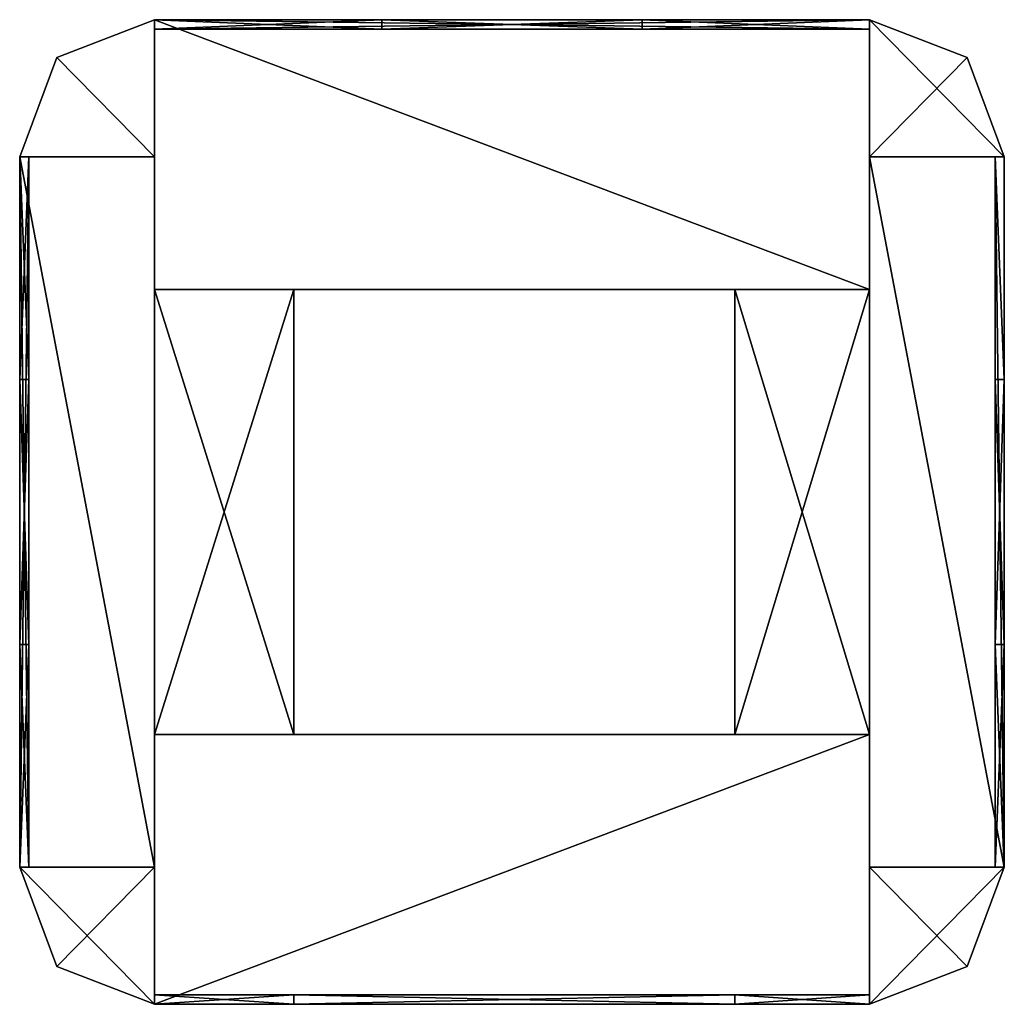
# Model space of a CAD drawing. Extents: x -128 to 128, y -128 to 128.
import ezdxf

# ---------------------------------------------------------------- set-up
doc = ezdxf.new("R2010")
doc.units = 0

msp = doc.modelspace()

# ---------------------------------------------------------------- meshes
at = {"layer": 'OBJECT000', "color": 50}
mesh = msp.add_polyface(dxfattribs=at)
corners = [(57.962006, -128, 61.79303), (-56.753906, -128, 61.79303), (-56.753906, -125.537994, 61.79303), (57.962006, -125.537994, 61.79303), (-56.753906, -128, 51.862), (57.962006, -128, 51.862), (57.962006, -125.537994, 51.862), (-56.753906, -125.537994, 51.862)]
mesh.append_faces([[corners[k] for k in face] for face in [(1, 3, 0), (1, 5, 4), (3, 7, 6), (2, 4, 7), (0, 6, 5), (7, 5, 6)]], dxfattribs={"vtx0": -1})
mesh.append_faces([[corners[k] for k in face] for face in [(1, 2, 3), (1, 0, 5), (3, 2, 7), (2, 1, 4), (0, 3, 6), (7, 4, 5)]], dxfattribs={"vtx2": -1})
at = {"layer": 'OBJECT001', "color": 50}
mesh = msp.add_polyface(dxfattribs=at)
corners = [(57.962006, -128, -51.862), (-56.753906, -128, -51.862), (-56.753906, -125.537994, -51.862), (57.962006, -125.537994, -51.862), (-56.753906, -128, -61.79303), (57.962006, -128, -61.79303), (57.962006, -125.537994, -61.79303), (-56.753906, -125.537994, -61.79303)]
mesh.append_faces([[corners[k] for k in face] for face in [(1, 3, 0), (1, 5, 4), (3, 7, 6), (2, 4, 7), (0, 6, 5), (7, 5, 6)]], dxfattribs={"vtx0": -1})
mesh.append_faces([[corners[k] for k in face] for face in [(1, 2, 3), (1, 0, 5), (3, 2, 7), (2, 1, 4), (0, 3, 6), (7, 4, 5)]], dxfattribs={"vtx2": -1})
at = {"layer": 'OBJECT002', "color": 50}
mesh = msp.add_polyface(dxfattribs=at)
corners = [(-92.981003, 128, -64), (-118.33992, 118.153168, -64), (-128, 92.308014, -64), (-92.981003, 92.308014, -64), (-128, 92.308014, 64), (-118.33992, 118.153168, 64), (-92.981003, 128, 64), (-92.981003, 92.308014, 64)]
mesh.append_faces([[corners[k] for k in face] for face in [(1, 3, 0), (5, 7, 4), (1, 4, 2), (0, 5, 1), (3, 6, 0), (2, 7, 3)]], dxfattribs={"vtx0": -1})
mesh.append_faces([[corners[k] for k in face] for face in [(1, 2, 3), (5, 6, 7), (1, 5, 4), (0, 6, 5), (3, 7, 6), (2, 4, 7)]], dxfattribs={"vtx2": -1})
at = {"layer": 'OBJECT003', "color": 50}
mesh = msp.add_polyface(dxfattribs=at)
corners = [(118.341248, 118.152588, -64), (92.980988, 128, -64), (92.980988, 92.308014, -64), (128, 92.308014, -64), (92.980988, 128, 64), (118.341248, 118.152588, 64), (128, 92.308014, 64), (92.980988, 92.308014, 64)]
mesh.append_faces([[corners[k] for k in face] for face in [(1, 3, 0), (5, 7, 4), (0, 4, 1), (3, 5, 0), (2, 6, 3), (1, 7, 2)]], dxfattribs={"vtx0": -1})
mesh.append_faces([[corners[k] for k in face] for face in [(1, 2, 3), (5, 6, 7), (0, 5, 4), (3, 6, 5), (2, 7, 6), (1, 4, 7)]], dxfattribs={"vtx2": -1})
at = {"layer": 'OBJECT004', "color": 50}
mesh = msp.add_polyface(dxfattribs=at)
corners = [(92.980988, -128, 61.79303), (57.960938, -128, 61.79303), (57.960938, -125.537994, 61.79303), (92.980988, -125.537994, 61.79303), (92.980988, -125.537994, -61.79303), (57.960938, -125.537994, -61.79303), (57.960938, -128, -61.79303), (92.980988, -128, -61.79303)]
mesh.append_faces([[corners[k] for k in face] for face in [(1, 3, 0), (5, 7, 4), (6, 0, 7), (4, 2, 5), (5, 1, 6), (7, 3, 4)]], dxfattribs={"vtx0": -1})
mesh.append_faces([[corners[k] for k in face] for face in [(1, 2, 3), (5, 6, 7), (6, 1, 0), (4, 3, 2), (5, 2, 1), (7, 0, 3)]], dxfattribs={"vtx2": -1})
at = {"layer": 'OBJECT005', "color": 50}
mesh = msp.add_polyface(dxfattribs=at)
corners = [(-56.753906, -128, 61.79303), (-92.981003, -128, 61.79303), (-92.981003, -125.537994, 61.79303), (-56.753906, -125.537994, 61.79303), (-56.753906, -125.537994, -61.79303), (-92.981003, -125.537994, -61.79303), (-92.981003, -128, -61.79303), (-56.753906, -128, -61.79303)]
mesh.append_faces([[corners[k] for k in face] for face in [(1, 3, 0), (5, 7, 4), (6, 0, 7), (4, 2, 5), (7, 3, 4), (5, 1, 6)]], dxfattribs={"vtx0": -1})
mesh.append_faces([[corners[k] for k in face] for face in [(1, 2, 3), (5, 6, 7), (6, 1, 0), (4, 3, 2), (7, 0, 3), (5, 2, 1)]], dxfattribs={"vtx2": -1})
at = {"layer": 'OBJECT006', "color": 50}
mesh = msp.add_polyface(dxfattribs=at)
corners = [(92.980988, -92.307999, -64), (92.980988, -128, -64), (118.338928, -118.155746, -64), (128, -92.307999, -64), (128, -92.307999, 64), (118.338928, -118.155746, 64), (92.980988, -128, 64), (92.980988, -92.307999, 64)]
mesh.append_faces([[corners[k] for k in face] for face in [(1, 3, 0), (5, 7, 4), (2, 4, 3), (1, 5, 2), (0, 6, 1), (3, 7, 0)]], dxfattribs={"vtx0": -1})
mesh.append_faces([[corners[k] for k in face] for face in [(1, 2, 3), (5, 6, 7), (2, 5, 4), (1, 6, 5), (0, 7, 6), (3, 4, 7)]], dxfattribs={"vtx2": -1})
at = {"layer": 'OBJECT007', "color": 50}
mesh = msp.add_polyface(dxfattribs=at)
corners = [(-92.981003, -92.307999, -64), (-128, -92.307999, -64), (-118.339172, -118.15387, -64), (-92.981003, -128, -64), (-92.981003, -128, 64), (-118.339172, -118.15387, 64), (-128, -92.307999, 64), (-92.981003, -92.307999, 64)]
mesh.append_faces([[corners[k] for k in face] for face in [(1, 3, 0), (5, 7, 4), (2, 4, 3), (1, 5, 2), (0, 6, 1), (3, 7, 0)]], dxfattribs={"vtx0": -1})
mesh.append_faces([[corners[k] for k in face] for face in [(1, 2, 3), (5, 6, 7), (2, 5, 4), (1, 6, 5), (0, 7, 6), (3, 4, 7)]], dxfattribs={"vtx2": -1})
at = {"layer": 'OBJECT008', "color": 50}
mesh = msp.add_polyface(dxfattribs=at)
corners = [(-128, -34.462006, 23.171997), (-128, 34.460938, 23.171997), (-125.585007, 34.460938, 23.171997), (-125.585007, -34.462006, 23.171997), (-128, 34.460938, -23.171997), (-128, -34.462006, -23.171997), (-125.585007, -34.462006, -23.171997), (-125.585007, 34.460938, -23.171997)]
mesh.append_faces([[corners[k] for k in face] for face in [(1, 3, 0), (5, 7, 4), (4, 0, 5), (6, 2, 7), (7, 1, 4), (5, 3, 6)]], dxfattribs={"vtx0": -1})
mesh.append_faces([[corners[k] for k in face] for face in [(1, 2, 3), (5, 6, 7), (4, 1, 0), (6, 3, 2), (7, 2, 1), (5, 0, 3)]], dxfattribs={"vtx2": -1})
at = {"layer": 'OBJECT009', "color": 50}
mesh = msp.add_polyface(dxfattribs=at)
corners = [(125.585938, -34.462006, 23.171997), (125.585938, 34.460938, 23.171997), (128, 34.460938, 23.171997), (128, -34.462006, 23.171997), (125.585938, 34.460938, -23.171997), (125.585938, -34.462006, -23.171997), (128, -34.462006, -23.171997), (128, 34.460938, -23.171997)]
mesh.append_faces([[corners[k] for k in face] for face in [(1, 3, 0), (5, 7, 4), (4, 0, 5), (6, 2, 7), (7, 1, 4), (5, 3, 6)]], dxfattribs={"vtx0": -1})
mesh.append_faces([[corners[k] for k in face] for face in [(1, 2, 3), (5, 6, 7), (4, 1, 0), (6, 3, 2), (7, 2, 1), (5, 0, 3)]], dxfattribs={"vtx2": -1})
at = {"layer": 'OBJECT010', "color": 50}
mesh = msp.add_polyface(dxfattribs=at)
corners = [(-33.8125, 125.537994, 23.171997), (-33.8125, 128, 23.171997), (33.811005, 128, 23.171997), (33.811005, 125.537994, 23.171997), (-33.8125, 128, -23.171997), (-33.8125, 125.537994, -23.171997), (33.811005, 125.537994, -23.171997), (33.811005, 128, -23.171997)]
mesh.append_faces([[corners[k] for k in face] for face in [(1, 3, 0), (5, 7, 4), (4, 0, 5), (6, 2, 7), (7, 1, 4), (5, 3, 6)]], dxfattribs={"vtx0": -1})
mesh.append_faces([[corners[k] for k in face] for face in [(1, 2, 3), (5, 6, 7), (4, 1, 0), (6, 3, 2), (7, 2, 1), (5, 0, 3)]], dxfattribs={"vtx2": -1})
at = {"layer": 'OBJECT011', "color": 50}
mesh = msp.add_polyface(dxfattribs=at)
corners = [(-92.981003, 92.308594, 61.79303), (-128, 92.308594, 61.79303), (-128, -92.307999, 61.79303), (-92.981003, -92.307999, 61.79303), (-92.981003, 92.308014, 64), (-128, 92.308014, 64), (-128, -92.307999, 64), (-92.981003, -92.307999, 64)]
mesh.append_faces([[corners[k] for k in face] for face in [(1, 3, 0), (0, 5, 1), (5, 7, 6), (1, 6, 2), (0, 7, 4), (2, 7, 3)]], dxfattribs={"vtx0": -1})
mesh.append_faces([[corners[k] for k in face] for face in [(1, 2, 3), (0, 4, 5), (5, 4, 7), (1, 5, 6), (0, 3, 7), (2, 6, 7)]], dxfattribs={"vtx2": -1})
at = {"layer": 'OBJECT012', "color": 50}
mesh = msp.add_polyface(dxfattribs=at)
corners = [(128, 92.308594, 61.79303), (92.980469, 92.308594, 61.79303), (92.980469, -92.307999, 61.79303), (128, -92.307999, 61.79303), (128, 92.308014, 64), (92.980469, 92.308014, 64), (92.980469, -92.307999, 64), (128, -92.307999, 64)]
mesh.append_faces([[corners[k] for k in face] for face in [(1, 3, 0), (0, 5, 1), (5, 7, 6), (1, 6, 2), (0, 7, 4), (2, 7, 3)]], dxfattribs={"vtx0": -1})
mesh.append_faces([[corners[k] for k in face] for face in [(1, 2, 3), (0, 4, 5), (5, 4, 7), (1, 5, 6), (0, 3, 7), (2, 6, 7)]], dxfattribs={"vtx2": -1})
at = {"layer": 'OBJECT013', "color": 50}
mesh = msp.add_polyface(dxfattribs=at)
corners = [(92.980988, 128, 61.79303), (-92.980469, 128, 61.79303), (-92.980469, 57.846008, 61.79303), (92.980988, 57.846008, 61.79303), (-92.980469, 128, 64), (92.980988, 128, 64), (-92.981003, 57.846008, 64), (92.980988, 57.846008, 64)]
mesh.append_faces([[corners[k] for k in face] for face in [(1, 3, 0), (1, 5, 4), (1, 6, 2), (4, 7, 6), (0, 7, 5), (2, 7, 3)]], dxfattribs={"vtx0": -1})
mesh.append_faces([[corners[k] for k in face] for face in [(1, 2, 3), (1, 0, 5), (1, 4, 6), (4, 5, 7), (0, 3, 7), (2, 6, 7)]], dxfattribs={"vtx2": -1})
at = {"layer": 'OBJECT014', "color": 50}
mesh = msp.add_polyface(dxfattribs=at)
corners = [(-92.980469, -57.845993, 61.79303), (-92.980469, -128, 61.79303), (92.980988, -128, 61.79303), (92.980988, -57.845993, 61.79303), (-92.980469, -128, 64), (92.980988, -128, 64), (-92.981003, -57.845993, 64), (92.980988, -57.845993, 64)]
mesh.append_faces([[corners[k] for k in face] for face in [(1, 3, 0), (1, 5, 2), (1, 6, 4), (4, 7, 5), (2, 7, 3), (0, 7, 6)]], dxfattribs={"vtx0": -1})
mesh.append_faces([[corners[k] for k in face] for face in [(1, 2, 3), (1, 4, 5), (1, 0, 6), (4, 6, 7), (2, 5, 7), (0, 3, 7)]], dxfattribs={"vtx2": -1})
at = {"layer": 'OBJECT015', "color": 50}
mesh = msp.add_polyface(dxfattribs=at)
corners = [(-56.755005, 57.847656, 61.79303), (-92.980469, 57.847656, 61.79303), (-92.980469, -57.845993, 61.79303), (-56.755005, -57.845993, 61.79303), (-92.981003, 57.847656, 64), (-92.981003, -57.845993, 64), (-56.755005, -57.845993, 64), (-56.755005, 57.847656, 64)]
mesh.append_faces([[corners[k] for k in face] for face in [(1, 3, 0), (1, 5, 2), (5, 7, 6), (1, 7, 4), (2, 6, 3), (3, 7, 0)]], dxfattribs={"vtx0": -1})
mesh.append_faces([[corners[k] for k in face] for face in [(1, 2, 3), (1, 4, 5), (5, 4, 7), (1, 0, 7), (2, 5, 6), (3, 6, 7)]], dxfattribs={"vtx2": -1})
at = {"layer": 'OBJECT016', "color": 50}
mesh = msp.add_polyface(dxfattribs=at)
corners = [(57.962006, -57.845993, 61.79303), (92.980469, -57.845993, 61.79303), (92.980469, 57.847656, 61.79303), (57.962006, 57.847656, 61.79303), (57.962006, 57.847656, 64), (92.980469, 57.847656, 64), (92.980469, -57.845993, 64), (57.962006, -57.845993, 64)]
mesh.append_faces([[corners[k] for k in face] for face in [(1, 3, 0), (5, 7, 4), (1, 5, 2), (2, 4, 3), (0, 6, 1), (3, 7, 0)]], dxfattribs={"vtx0": -1})
mesh.append_faces([[corners[k] for k in face] for face in [(1, 2, 3), (5, 6, 7), (1, 6, 5), (2, 5, 4), (0, 7, 6), (3, 4, 7)]], dxfattribs={"vtx2": -1})
at = {"layer": 'OBJECT017', "color": 50}
mesh = msp.add_polyface(dxfattribs=at)
corners = [(-128, -92.307999, -61.79303), (-128, 92.308594, -61.79303), (-92.981003, 92.308594, -61.79303), (-92.981003, -92.307999, -61.79303), (-128, 92.308014, -64), (-92.981003, 92.308014, -64), (-128, -92.307999, -64), (-92.981003, -92.307999, -64)]
mesh.append_faces([[corners[k] for k in face] for face in [(1, 3, 0), (5, 1, 4), (4, 7, 5), (4, 0, 6), (2, 7, 3), (6, 3, 7)]], dxfattribs={"vtx0": -1})
mesh.append_faces([[corners[k] for k in face] for face in [(1, 2, 3), (5, 2, 1), (4, 6, 7), (4, 1, 0), (2, 5, 7), (6, 0, 3)]], dxfattribs={"vtx2": -1})
at = {"layer": 'OBJECT018', "color": 50}
mesh = msp.add_polyface(dxfattribs=at)
corners = [(92.980469, -92.307999, -61.79303), (92.980469, 92.308594, -61.79303), (128, 92.308594, -61.79303), (128, -92.307999, -61.79303), (92.980469, 92.308014, -64), (128, 92.308014, -64), (92.980469, -92.307999, -64), (128, -92.307999, -64)]
mesh.append_faces([[corners[k] for k in face] for face in [(1, 3, 0), (5, 1, 4), (4, 7, 5), (4, 0, 6), (2, 7, 3), (6, 3, 7)]], dxfattribs={"vtx0": -1})
mesh.append_faces([[corners[k] for k in face] for face in [(1, 2, 3), (5, 2, 1), (4, 6, 7), (4, 1, 0), (2, 5, 7), (6, 0, 3)]], dxfattribs={"vtx2": -1})
at = {"layer": 'OBJECT019', "color": 50}
mesh = msp.add_polyface(dxfattribs=at)
corners = [(-92.980469, 57.846008, -61.79303), (-92.980469, 128, -61.79303), (92.980988, 128, -61.79303), (92.980988, 57.846008, -61.79303), (-92.980469, 128, -64), (92.980988, 128, -64), (-92.981003, 57.846008, -64), (92.980988, 57.846008, -64)]
mesh.append_faces([[corners[k] for k in face] for face in [(1, 3, 0), (1, 5, 2), (4, 0, 6), (4, 7, 5), (2, 7, 3), (6, 3, 7)]], dxfattribs={"vtx0": -1})
mesh.append_faces([[corners[k] for k in face] for face in [(1, 2, 3), (1, 4, 5), (4, 1, 0), (4, 6, 7), (2, 5, 7), (6, 0, 3)]], dxfattribs={"vtx2": -1})
at = {"layer": 'OBJECT020', "color": 50}
mesh = msp.add_polyface(dxfattribs=at)
corners = [(92.980988, -128, -61.79303), (-92.980469, -128, -61.79303), (-92.980469, -57.845993, -61.79303), (92.980988, -57.845993, -61.79303), (92.980988, -128, -64), (-92.980469, -128, -64), (-92.981003, -57.845993, -64), (92.980988, -57.845993, -64)]
mesh.append_faces([[corners[k] for k in face] for face in [(1, 3, 0), (5, 0, 4), (1, 6, 2), (5, 7, 6), (4, 3, 7), (2, 7, 3)]], dxfattribs={"vtx0": -1})
mesh.append_faces([[corners[k] for k in face] for face in [(1, 2, 3), (5, 1, 0), (1, 5, 6), (5, 4, 7), (4, 0, 3), (2, 6, 7)]], dxfattribs={"vtx2": -1})
at = {"layer": 'OBJECT021', "color": 50}
mesh = msp.add_polyface(dxfattribs=at)
corners = [(-56.755005, -57.845993, -61.79303), (-92.980469, -57.845993, -61.79303), (-92.980469, 57.847656, -61.79303), (-56.755005, 57.847656, -61.79303), (-92.981003, -57.845993, -64), (-92.981003, 57.847656, -64), (-56.755005, 57.847656, -64), (-56.755005, -57.845993, -64)]
mesh.append_faces([[corners[k] for k in face] for face in [(1, 3, 0), (5, 1, 4), (5, 7, 6), (2, 6, 3), (4, 0, 7), (7, 3, 6)]], dxfattribs={"vtx0": -1})
mesh.append_faces([[corners[k] for k in face] for face in [(1, 2, 3), (5, 2, 1), (5, 4, 7), (2, 5, 6), (4, 1, 0), (7, 0, 3)]], dxfattribs={"vtx2": -1})
at = {"layer": 'OBJECT022', "color": 50}
mesh = msp.add_polyface(dxfattribs=at)
corners = [(57.962006, 57.847656, -61.79303), (92.980469, 57.847656, -61.79303), (92.980469, -57.845993, -61.79303), (57.962006, -57.845993, -61.79303), (57.962006, -57.845993, -64), (92.980469, -57.845993, -64), (92.980469, 57.847656, -64), (57.962006, 57.847656, -64)]
mesh.append_faces([[corners[k] for k in face] for face in [(1, 3, 0), (5, 7, 4), (5, 1, 6), (6, 0, 7), (4, 2, 5), (7, 3, 4)]], dxfattribs={"vtx0": -1})
mesh.append_faces([[corners[k] for k in face] for face in [(1, 2, 3), (5, 6, 7), (5, 2, 1), (6, 1, 0), (4, 3, 2), (7, 0, 3)]], dxfattribs={"vtx2": -1})
at = {"layer": 'OBJECT023', "color": 50}
mesh = msp.add_polyface(dxfattribs=at)
corners = [(-92.980469, 125.537994, 23.171997), (-92.980469, 125.537994, 61.792969), (92.980988, 125.537994, 61.792969), (92.980988, 125.537994, 23.171997), (92.980988, 128, 23.171997), (92.980988, 128, 61.792969), (-92.980469, 128, 61.792969), (-92.980469, 128, 23.171997)]
mesh.append_faces([[corners[k] for k in face] for face in [(1, 3, 0), (5, 7, 4), (1, 5, 2), (0, 6, 1), (4, 2, 5), (7, 3, 4)]], dxfattribs={"vtx0": -1})
mesh.append_faces([[corners[k] for k in face] for face in [(1, 2, 3), (5, 6, 7), (1, 6, 5), (0, 7, 6), (4, 3, 2), (7, 0, 3)]], dxfattribs={"vtx2": -1})
at = {"layer": 'OBJECT024', "color": 50}
mesh = msp.add_polyface(dxfattribs=at)
corners = [(92.980988, 125.537994, -23.171997), (92.980988, 125.537994, -61.792969), (-92.980469, 125.537994, -61.792969), (-92.980469, 125.537994, -23.171997), (-92.980469, 128, -23.171997), (-92.980469, 128, -61.792969), (92.980988, 128, -61.792969), (92.980988, 128, -23.171997)]
mesh.append_faces([[corners[k] for k in face] for face in [(1, 3, 0), (5, 7, 4), (5, 1, 6), (2, 4, 3), (6, 0, 7), (3, 7, 0)]], dxfattribs={"vtx0": -1})
mesh.append_faces([[corners[k] for k in face] for face in [(1, 2, 3), (5, 6, 7), (5, 2, 1), (2, 5, 4), (6, 1, 0), (3, 4, 7)]], dxfattribs={"vtx2": -1})
at = {"layer": 'OBJECT025', "color": 50}
mesh = msp.add_polyface(dxfattribs=at)
corners = [(92.980469, 125.537994, 23.171875), (92.980469, 125.537994, -23.171997), (33.811005, 125.537994, -23.171997), (33.811005, 125.537994, 23.171875), (33.811005, 128, -23.171997), (92.980469, 128, -23.171997), (92.980469, 128, 23.171875), (33.811005, 128, 23.171875)]
mesh.append_faces([[corners[k] for k in face] for face in [(1, 3, 0), (5, 7, 4), (5, 0, 6), (3, 6, 0), (4, 1, 5), (2, 7, 3)]], dxfattribs={"vtx0": -1})
mesh.append_faces([[corners[k] for k in face] for face in [(1, 2, 3), (5, 6, 7), (5, 1, 0), (3, 7, 6), (4, 2, 1), (2, 4, 7)]], dxfattribs={"vtx2": -1})
at = {"layer": 'OBJECT026', "color": 50}
mesh = msp.add_polyface(dxfattribs=at)
corners = [(-33.811005, 125.537994, -23.171997), (-92.980469, 125.537994, -23.171997), (-92.980469, 125.537994, 23.171875), (-33.811005, 125.537994, 23.171875), (-92.980469, 128, 23.171875), (-92.980469, 128, -23.171997), (-33.811005, 128, -23.171997), (-33.811005, 128, 23.171875)]
mesh.append_faces([[corners[k] for k in face] for face in [(1, 3, 0), (5, 7, 4), (1, 4, 2), (2, 7, 3), (5, 0, 6), (6, 3, 7)]], dxfattribs={"vtx0": -1})
mesh.append_faces([[corners[k] for k in face] for face in [(1, 2, 3), (5, 6, 7), (1, 5, 4), (2, 4, 7), (5, 1, 0), (6, 0, 3)]], dxfattribs={"vtx2": -1})
at = {"layer": 'OBJECT027', "color": 50}
mesh = msp.add_polyface(dxfattribs=at)
corners = [(-125.585007, -92.307999, 23.171997), (-125.585007, -92.307999, 61.792969), (-125.585007, 92.308594, 61.792969), (-125.585007, 92.308594, 23.171997), (-128, -92.307999, 61.79303), (-128, 92.308594, 61.79303), (-128, 92.308014, 23.171997), (-128, -92.307999, 23.171997)]
mesh.append_faces([[corners[k] for k in face] for face in [(1, 3, 0), (5, 1, 4), (2, 6, 3), (5, 7, 6), (0, 4, 1), (3, 7, 0)]], dxfattribs={"vtx0": -1})
mesh.append_faces([[corners[k] for k in face] for face in [(1, 2, 3), (5, 2, 1), (2, 5, 6), (5, 4, 7), (0, 7, 4), (3, 6, 7)]], dxfattribs={"vtx2": -1})
at = {"layer": 'OBJECT028', "color": 50}
mesh = msp.add_polyface(dxfattribs=at)
corners = [(-125.585007, 92.308594, -23.171997), (-125.585007, 92.308594, -61.792969), (-125.585007, -92.307999, -61.792969), (-125.585007, -92.307999, -23.171997), (-128, 92.308594, -61.79303), (-128, -92.307999, -61.79303), (-128, 92.308014, -23.171997), (-128, -92.307999, -23.171997)]
mesh.append_faces([[corners[k] for k in face] for face in [(1, 3, 0), (1, 5, 2), (4, 0, 6), (5, 6, 7), (2, 7, 3), (6, 3, 7)]], dxfattribs={"vtx0": -1})
mesh.append_faces([[corners[k] for k in face] for face in [(1, 2, 3), (1, 4, 5), (4, 1, 0), (5, 4, 6), (2, 5, 7), (6, 0, 3)]], dxfattribs={"vtx2": -1})
at = {"layer": 'OBJECT029', "color": 50}
mesh = msp.add_polyface(dxfattribs=at)
corners = [(-125.585007, 92.308594, 23.171875), (-125.585007, 92.308594, -23.171997), (-125.585007, 34.462006, -23.171997), (-125.585007, 34.462006, 23.171875), (-128, 92.308014, 23.171875), (-128, 92.308014, -23.171997), (-128, 34.462006, -23.171997), (-128, 34.462006, 23.171875)]
mesh.append_faces([[corners[k] for k in face] for face in [(1, 3, 0), (5, 0, 4), (5, 7, 6), (4, 3, 7), (1, 6, 2), (2, 7, 3)]], dxfattribs={"vtx0": -1})
mesh.append_faces([[corners[k] for k in face] for face in [(1, 2, 3), (5, 1, 0), (5, 4, 7), (4, 0, 3), (1, 5, 6), (2, 6, 7)]], dxfattribs={"vtx2": -1})
at = {"layer": 'OBJECT030', "color": 50}
mesh = msp.add_polyface(dxfattribs=at)
corners = [(-125.585007, -34.462006, -23.171997), (-125.585007, -92.308594, -23.171997), (-125.585007, -92.308594, 23.171875), (-125.585007, -34.462006, 23.171875), (-128, -92.308594, 23.171875), (-128, -92.308594, -23.171997), (-128, -34.462006, -23.171997), (-128, -34.462006, 23.171875)]
mesh.append_faces([[corners[k] for k in face] for face in [(1, 3, 0), (5, 7, 4), (1, 4, 2), (7, 2, 4), (5, 0, 6), (6, 3, 7)]], dxfattribs={"vtx0": -1})
mesh.append_faces([[corners[k] for k in face] for face in [(1, 2, 3), (5, 6, 7), (1, 5, 4), (7, 3, 2), (5, 1, 0), (6, 0, 3)]], dxfattribs={"vtx2": -1})
at = {"layer": 'OBJECT031', "color": 50}
mesh = msp.add_polyface(dxfattribs=at)
corners = [(125.585938, -92.307999, 61.79303), (125.585938, 92.308594, 61.79303), (128, 92.308594, 61.79303), (128, -92.307999, 61.79303), (125.584991, 92.308594, 23.171997), (125.584991, -92.307999, 23.171997), (128, 92.308014, 23.171997), (128, -92.307999, 23.171997)]
mesh.append_faces([[corners[k] for k in face] for face in [(1, 3, 0), (1, 5, 4), (2, 4, 6), (3, 6, 7), (0, 7, 5), (4, 7, 6)]], dxfattribs={"vtx0": -1})
mesh.append_faces([[corners[k] for k in face] for face in [(1, 2, 3), (1, 0, 5), (2, 1, 4), (3, 2, 6), (0, 3, 7), (4, 5, 7)]], dxfattribs={"vtx2": -1})
at = {"layer": 'OBJECT032', "color": 50}
mesh = msp.add_polyface(dxfattribs=at)
corners = [(128, 92.308594, -61.79303), (125.585938, 92.308594, -61.79303), (125.585938, -92.307999, -61.79303), (128, -92.307999, -61.79303), (125.584991, -92.307999, -23.171997), (125.584991, 92.308594, -23.171997), (128, 92.308014, -23.171997), (128, -92.307999, -23.171997)]
mesh.append_faces([[corners[k] for k in face] for face in [(1, 3, 0), (2, 5, 4), (1, 6, 5), (0, 7, 6), (3, 4, 7), (5, 7, 4)]], dxfattribs={"vtx0": -1})
mesh.append_faces([[corners[k] for k in face] for face in [(1, 2, 3), (2, 1, 5), (1, 0, 6), (0, 3, 7), (3, 2, 4), (5, 6, 7)]], dxfattribs={"vtx2": -1})
at = {"layer": 'OBJECT033', "color": 50}
mesh = msp.add_polyface(dxfattribs=at)
corners = [(125.584991, 34.462006, -23.171997), (125.584991, 92.308594, -23.171997), (125.584991, 92.308594, 23.171875), (125.584991, 34.462006, 23.171875), (128, 92.308014, -23.171997), (128, 92.308014, 23.171875), (128, 34.462006, -23.171997), (128, 34.462006, 23.171875)]
mesh.append_faces([[corners[k] for k in face] for face in [(1, 3, 0), (1, 5, 2), (4, 7, 5), (2, 7, 3), (1, 6, 4), (6, 3, 7)]], dxfattribs={"vtx0": -1})
mesh.append_faces([[corners[k] for k in face] for face in [(1, 2, 3), (1, 4, 5), (4, 6, 7), (2, 5, 7), (1, 0, 6), (6, 0, 3)]], dxfattribs={"vtx2": -1})
at = {"layer": 'OBJECT034', "color": 50}
mesh = msp.add_polyface(dxfattribs=at)
corners = [(125.584991, -92.308594, 23.171875), (125.584991, -92.308594, -23.171997), (125.584991, -34.462006, -23.171997), (125.584991, -34.462006, 23.171875), (128, -34.462006, -23.171997), (128, -92.308594, -23.171997), (128, -92.308594, 23.171875), (128, -34.462006, 23.171875)]
mesh.append_faces([[corners[k] for k in face] for face in [(1, 3, 0), (5, 7, 4), (5, 0, 6), (3, 6, 0), (1, 4, 2), (2, 7, 3)]], dxfattribs={"vtx0": -1})
mesh.append_faces([[corners[k] for k in face] for face in [(1, 2, 3), (5, 6, 7), (5, 1, 0), (3, 7, 6), (1, 5, 4), (2, 4, 7)]], dxfattribs={"vtx2": -1})

doc.saveas('drawing.dxf')
